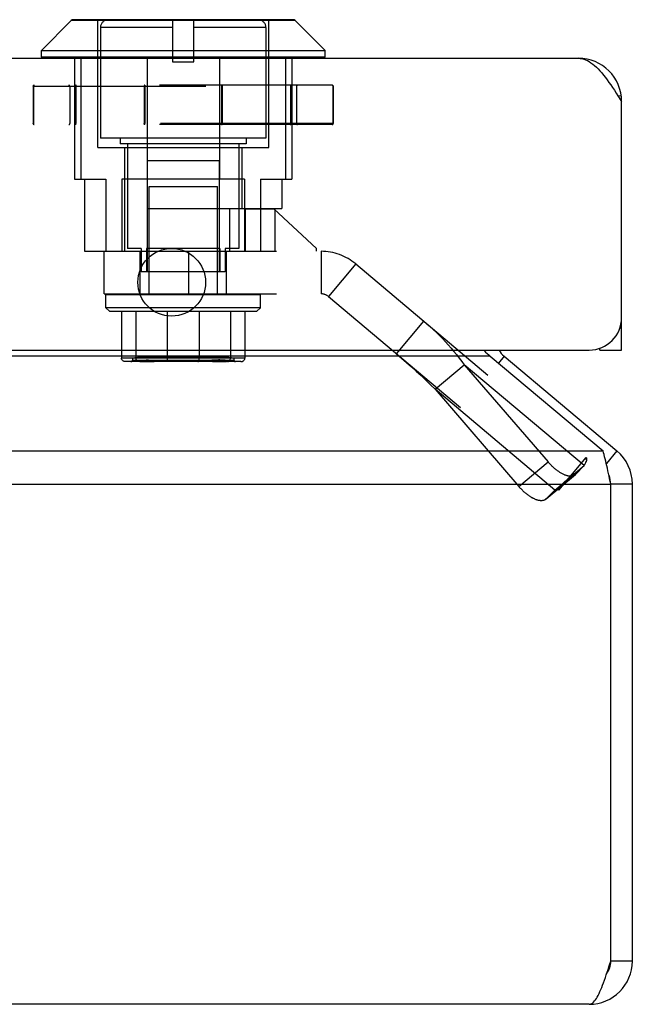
# Model space of a CAD drawing. Header units: inches. Extents: x 0 to 87.2, y 0 to 56.4.
# Tile 5 of 14: x 36.5 to 38.2, y 9.6 to 12.4. Entities that reach past the tile are written whole.
import ezdxf

# ---------------------------------------------------------------- set-up
doc = ezdxf.new("R2010")
doc.units = ezdxf.units.IN
doc.header["$LTSCALE"] = 4.794872
doc.header["$MEASUREMENT"] = 0
doc.linetypes.add('HIDDEN', pattern=[0.2, 0.1, -0.1])
doc.layers.get('0').update_dxf_attribs({"linetype": 'CONTINUOUS'})
doc.layers.add('DEFAULT_2', color=8, linetype='HIDDEN')

msp = doc.modelspace()

# ---------------------------------------------------------------- linework, layer by layer
at = {"color": 7, "linetype": 'Continuous'}
for p, q in [((36.591, 12.2931), (36.6741, 12.3762)), ((37.296, 12.3762), (36.6741, 12.3762)), ((37.291, 12.3783), (36.6791, 12.3783)), ((37.3791, 12.2931), (37.296, 12.3762)), ((36.591, 12.2931), (37.3791, 12.2931)), ((36.591, 12.2743), (36.591, 12.2931)), ((37.3791, 12.2743), (36.591, 12.2743)), ((37.3791, 12.2743), (37.3791, 12.2931)), ((38.202, 12.1669), (38.1937, 12.1658)), ((38.2031, 11.5217), (38.198, 11.5217)), ((38.1431, 11.4613), (38.1431, 11.4664)), ((38.1431, 11.4613), (38.2031, 11.4613)), ((37.8767, 11.4441), (37.8608, 11.4251)), ((38.1901, 11.1812), (38.1608, 11.1463)), ((38.233, 11.0893), (38.173, 11.0893)), ((38.233, 9.7652), (38.173, 9.7652))]:
    msp.add_line(p, q, dxfattribs=at)
at = {"color": 3, "linetype": 'Continuous'}
for p, q in [((10.3831, 12.2713), (38.0831, 12.2713)), ((38.1931, 12.1669), (38.2031, 12.1513)), ((38.2031, 11.4613), (38.2031, 12.1513)), ((10.3531, 11.4613), (38.1131, 11.4613)), ((37.8382, 11.4441), (10.6278, 11.4441)), ((37.8382, 11.4441), (38.1515, 11.1812)), ((37.8767, 11.4441), (38.1901, 11.1812)), ((10.3144, 11.1812), (38.1515, 11.1812)), ((38.1699, 11.1042), (38.1684, 11.1116)), ((38.173, 11.0893), (38.1699, 11.1042)), ((10.293, 11.0893), (38.173, 11.0893)), ((38.173, 9.7652), (38.173, 11.0893)), ((38.233, 9.7652), (38.233, 11.0893)), ((38.113, 9.6452), (10.353, 9.6452))]:
    msp.add_line(p, q, dxfattribs=at)
for points in [[(38.0831, 12.2713), (38.0881, 12.271), (38.0931, 12.2702), (38.0981, 12.269), (38.1031, 12.2672), (38.1081, 12.2649), (38.1131, 12.2621), (38.1181, 12.2589), (38.1231, 12.2552), (38.1281, 12.251), (38.1331, 12.2465), (38.1381, 12.2415), (38.1431, 12.2361), (38.1481, 12.2304), (38.1531, 12.2243), (38.1581, 12.2179), (38.1631, 12.2113), (38.1681, 12.2043), (38.1731, 12.1972), (38.1781, 12.1898), (38.1831, 12.1823), (38.1881, 12.1747), (38.1931, 12.1669)], [(37.8199, 11.4613), (37.821, 11.4601), (37.8253, 11.4557), (37.8296, 11.4515), (37.8339, 11.4477), (37.8382, 11.4441)], [(38.1684, 11.1116), (38.1668, 11.1189), (38.1653, 11.126), (38.1638, 11.1331), (38.1623, 11.14), (38.1607, 11.1467), (38.1592, 11.1531), (38.1577, 11.1593), (38.1561, 11.1652), (38.1546, 11.1709), (38.1531, 11.1762), (38.1515, 11.1812)], [(38.113, 9.6452), (38.1155, 9.6455), (38.1179, 9.6462), (38.1205, 9.6475), (38.123, 9.6493), (38.1255, 9.6516), (38.128, 9.6544), (38.1305, 9.6576), (38.133, 9.6613), (38.1355, 9.6654), (38.1379, 9.67), (38.1405, 9.675), (38.143, 9.6803), (38.1455, 9.6861), (38.148, 9.6922), (38.1505, 9.6986), (38.153, 9.7052), (38.1555, 9.7121), (38.158, 9.7192), (38.1605, 9.7266), (38.163, 9.7341), (38.1655, 9.7418), (38.168, 9.7496), (38.1705, 9.7574), (38.173, 9.7652)]]:
    msp.add_lwpolyline(points, dxfattribs=at)
msp.add_circle((36.9531, 11.6493), 0.094, dxfattribs=at)
at = {"color": 7, "linetype": 'Continuous'}
for centre, radius, start, end in [((36.6791, 12.3712), 0.0071, 90, 135), ((37.291, 12.3712), 0.0071, 45, 90), ((36.5941, 12.2743), 0.00305, 180, 270.0001), ((37.376, 12.2743), 0.00305, 269.9999, 360), ((38.113, 11.0893), 0.06, 0, 23.1031), ((38.113, 9.7652), 0.06, 324.1986, 360)]:
    msp.add_arc(centre, radius, start, end, dxfattribs=at)
at = {"color": 3, "linetype": 'Continuous'}
for centre, radius, start, end in [((38.0831, 12.1513), 0.12, 0, 90), ((38.1131, 11.5513), 0.09, 270, 360), ((37.9153, 11.4901), 0.06, 208.7266, 230), ((38.113, 11.0893), 0.12, 0, 50), ((38.113, 9.7652), 0.12, 270, 360)]:
    msp.add_arc(centre, radius, start, end, dxfattribs=at)
at = {"layer": 'DEFAULT_2', "color": 8, "linetype": 'HIDDEN'}
for p, q in [((36.7476, 12.0233), (36.7476, 12.3783)), ((36.9553, 12.3564), (36.7551, 12.3564)), ((36.7551, 12.3564), (36.7551, 12.0493)), ((36.9553, 12.3783), (36.9553, 12.2613)), ((37.0148, 12.2613), (37.0148, 12.3783)), ((37.2151, 12.3564), (37.0148, 12.3564)), ((37.2151, 12.3564), (37.2151, 12.0493)), ((37.2226, 12.0233), (37.2226, 12.3783)), ((36.6833, 12.2713), (36.6833, 11.9353)), ((36.7006, 12.2713), (36.7006, 11.9353)), ((36.8845, 12.2713), (36.8845, 11.9353)), ((36.9553, 12.2613), (37.0148, 12.2613)), ((37.0856, 12.2713), (37.0856, 11.9353)), ((37.2695, 12.2713), (37.2695, 11.9353)), ((37.2868, 12.2713), (37.2868, 11.9353)), ((36.5684, 12.1935), (37.4017, 12.1935)), ((36.5684, 12.1935), (36.5684, 12.0898)), ((36.5685, 12.1935), (36.5685, 12.0898)), ((36.5692, 12.1935), (36.5692, 12.0898)), ((37.399, 12.1963), (36.5711, 12.1963)), ((36.6701, 12.1935), (36.6701, 12.0898)), ((36.6848, 12.1935), (36.6848, 12.0898)), ((36.6867, 12.1935), (36.6867, 12.0898)), ((36.8763, 12.1935), (36.8763, 12.0898)), ((36.8789, 12.1935), (36.8789, 12.0898)), ((37.0912, 12.1935), (37.0912, 12.0898)), ((37.0938, 12.1935), (37.0938, 12.0898)), ((37.2834, 12.1935), (37.2834, 12.0898)), ((37.2853, 12.1935), (37.2853, 12.0898)), ((37.3001, 12.1935), (37.3001, 12.0898)), ((37.4009, 12.1935), (37.4009, 12.0898)), ((37.4016, 12.1935), (37.4016, 12.0898)), ((37.4017, 12.1935), (37.4017, 12.0898)), ((37.4017, 12.0898), (36.5684, 12.0898)), ((37.399, 12.0871), (36.5711, 12.0871)), ((37.2151, 12.0493), (36.7551, 12.0493)), ((36.8101, 12.0493), (36.8101, 12.0333)), ((37.1601, 12.0333), (36.8101, 12.0333)), ((36.8301, 12.0333), (36.8301, 11.7433)), ((37.1401, 12.0333), (37.1401, 11.7433)), ((37.1601, 12.0493), (37.1601, 12.0333)), ((36.7476, 12.0233), (37.2226, 12.0233)), ((36.8221, 12.0233), (36.8221, 11.7353)), ((37.1481, 12.0233), (37.1481, 11.8543)), ((37.0851, 11.9863), (36.8851, 11.9863)), ((36.8851, 11.9863), (36.8851, 11.6783)), ((37.0851, 11.9863), (37.0851, 11.6783)), ((36.6833, 11.9353), (36.7705, 11.9353)), ((36.711, 11.9353), (36.711, 11.7353)), ((36.7705, 11.9353), (36.7705, 11.7353)), ((37.1556, 11.9353), (36.8145, 11.9353)), ((36.8145, 11.9353), (36.8145, 11.7353)), ((37.1556, 11.9353), (37.1556, 11.7353)), ((37.1996, 11.9353), (37.2868, 11.9353)), ((37.1996, 11.9353), (37.1996, 11.7353)), ((37.2591, 11.9353), (37.2591, 11.8543)), ((36.8901, 11.9153), (37.0801, 11.9153)), ((36.8901, 11.6153), (36.8901, 11.9153)), ((37.0801, 11.6153), (37.0801, 11.9153)), ((36.8845, 11.8543), (37.2591, 11.8543)), ((36.8845, 11.8543), (36.8845, 11.7353)), ((37.1133, 11.8543), (37.1133, 11.7353)), ((37.1586, 11.8533), (37.2373, 11.8533)), ((37.1586, 11.7353), (37.1586, 11.8533)), ((37.3556, 11.7433), (37.2373, 11.8533)), ((37.24, 11.8543), (37.24, 11.7353)), ((36.711, 11.7353), (36.7651, 11.7353)), ((36.7651, 11.7353), (37.3681, 11.7353)), ((36.7651, 11.6173), (36.7651, 11.7353)), ((36.8681, 11.7433), (36.8301, 11.7433)), ((36.8651, 11.6173), (36.8651, 11.7353)), ((36.8681, 11.7433), (36.8681, 11.6783)), ((37.0867, 11.7433), (36.8834, 11.7433)), ((36.8834, 11.7433), (36.8834, 11.6783)), ((37.0011, 11.6173), (37.0011, 11.7353)), ((37.0867, 11.7433), (37.0867, 11.6783)), ((37.1401, 11.7433), (37.1021, 11.7433)), ((37.1021, 11.7433), (37.1021, 11.6783)), ((37.1051, 11.6173), (37.1051, 11.7353)), ((37.3556, 11.7353), (37.3556, 11.7433)), ((37.3681, 11.7353), (37.3681, 11.6173)), ((37.4645, 11.7002), (37.3886, 11.6098)), ((37.4645, 11.7002), (38.1046, 11.1631)), ((37.1021, 11.6783), (36.8681, 11.6783)), ((36.7651, 11.6173), (37.3681, 11.6173)), ((36.7701, 11.6153), (37.2001, 11.6153)), ((36.7701, 11.5781), (36.7701, 11.6153)), ((37.2001, 11.5781), (37.2001, 11.6153)), ((37.3886, 11.6098), (38.0287, 11.0727)), ((37.2001, 11.5781), (36.7701, 11.5781)), ((36.7801, 11.5691), (36.7701, 11.5781)), ((36.7801, 11.5691), (37.1901, 11.5691)), ((36.8136, 11.5691), (36.8136, 11.4391)), ((36.8538, 11.5691), (36.8538, 11.4391)), ((36.9409, 11.5691), (36.9409, 11.4391)), ((37.0292, 11.5691), (37.0292, 11.4391)), ((37.1163, 11.5691), (37.1163, 11.4391)), ((37.1565, 11.5691), (37.1565, 11.4391)), ((37.1901, 11.5691), (37.2001, 11.5781)), ((37.5781, 11.4508), (37.654, 11.5411)), ((37.1565, 11.4391), (36.8136, 11.4391)), ((37.1455, 11.4291), (36.8246, 11.4291)), ((36.844, 11.4391), (36.844, 11.4331)), ((36.844, 11.4331), (37.1261, 11.4331)), ((37.1194, 11.4401), (36.8507, 11.4401)), ((36.8507, 11.4401), (36.8507, 11.4391)), ((37.1123, 11.4411), (36.8578, 11.4411)), ((36.8578, 11.4411), (36.8578, 11.4401)), ((37.1043, 11.4421), (36.8658, 11.4421)), ((36.8658, 11.4421), (36.8658, 11.4411)), ((37.1043, 11.4421), (37.1043, 11.4411)), ((37.1051, 11.4291), (37.105, 11.4291)), ((37.1123, 11.4411), (37.1123, 11.4401)), ((37.1194, 11.4401), (37.1194, 11.4391)), ((37.1261, 11.4391), (37.1261, 11.4331)), ((37.6847, 11.3523), (37.7662, 11.4202)), ((38.0994, 11.1406), (37.7662, 11.4202)), ((37.7662, 11.4202), (37.9989, 11.1507)), ((38.0179, 11.0727), (37.6847, 11.3523)), ((37.6847, 11.3523), (37.9174, 11.0829)), ((38.0287, 11.0727), (38.1046, 11.1631)), ((37.9174, 11.0829), (37.9989, 11.1507)), ((38.0179, 11.0727), (38.0994, 11.1406)), ((38.0994, 11.1406), (38.0747, 11.1158)), ((37.9921, 11.0469), (38.0736, 11.1148)), ((37.9932, 11.0479), (38.0747, 11.1158)), ((38.0179, 11.0727), (37.9932, 11.0479))]:
    msp.add_line(p, q, dxfattribs=at)
for points in [[(36.5684, 12.1935), (36.5684, 12.1941), (36.5686, 12.1946), (36.5688, 12.1951), (36.5692, 12.1955), (36.5696, 12.1958), (36.5701, 12.1961), (36.5706, 12.1962), (36.5711, 12.1963)], [(36.5706, 12.1962), (36.5701, 12.1961), (36.5696, 12.1958), (36.5692, 12.1955), (36.5689, 12.195), (36.5687, 12.1946), (36.5685, 12.1941), (36.5685, 12.1935)], [(36.5711, 12.1963), (36.5707, 12.1962), (36.5704, 12.1961), (36.57, 12.1958), (36.5697, 12.1955), (36.5695, 12.195), (36.5693, 12.1946), (36.5692, 12.1941), (36.5692, 12.1935)], [(36.6875, 12.1963), (36.687, 12.1962), (36.6865, 12.1961), (36.686, 12.1958), (36.6856, 12.1955), (36.6853, 12.1951), (36.685, 12.1946), (36.6849, 12.1941), (36.6848, 12.1935)], [(36.6875, 12.1963), (36.6873, 12.1962), (36.6872, 12.1961), (36.687, 12.1958), (36.6869, 12.1955), (36.6868, 12.195), (36.6868, 12.1946), (36.6867, 12.1941), (36.6867, 12.1935)], [(36.8782, 12.1963), (36.8778, 12.1962), (36.8774, 12.1961), (36.8771, 12.1958), (36.8768, 12.1955), (36.8766, 12.195), (36.8764, 12.1946), (36.8763, 12.1941), (36.8763, 12.1935)], [(36.8782, 12.1963), (36.8783, 12.1962), (36.8785, 12.1961), (36.8786, 12.1958), (36.8787, 12.1955), (36.8788, 12.195), (36.8789, 12.1946), (36.8789, 12.1941), (36.8789, 12.1935)], [(37.0919, 12.1963), (37.0918, 12.1962), (37.0916, 12.1961), (37.0915, 12.1958), (37.0914, 12.1955), (37.0913, 12.195), (37.0912, 12.1946), (37.0912, 12.1941), (37.0912, 12.1935)], [(37.0919, 12.1963), (37.0923, 12.1962), (37.0927, 12.1961), (37.093, 12.1958), (37.0933, 12.1955), (37.0935, 12.1951), (37.0937, 12.1946), (37.0938, 12.1941), (37.0938, 12.1935)], [(37.2826, 12.1963), (37.2832, 12.1962), (37.2837, 12.1961), (37.2841, 12.1958), (37.2845, 12.1955), (37.2848, 12.195), (37.2851, 12.1946), (37.2852, 12.1941), (37.2853, 12.1935)], [(37.2826, 12.1963), (37.2828, 12.1962), (37.2829, 12.1961), (37.2831, 12.1958), (37.2832, 12.1955), (37.2833, 12.195), (37.2833, 12.1946), (37.2834, 12.1941), (37.2834, 12.1935)], [(37.399, 12.1963), (37.3994, 12.1962), (37.3997, 12.1961), (37.4001, 12.1958), (37.4004, 12.1955), (37.4006, 12.195), (37.4008, 12.1946), (37.4009, 12.1941), (37.4009, 12.1935)], [(37.4017, 12.1935), (37.4017, 12.1941), (37.4015, 12.1946), (37.4013, 12.1951), (37.4009, 12.1955), (37.4005, 12.1958), (37.4, 12.1961), (37.3995, 12.1962), (37.399, 12.1963)], [(37.3995, 12.1962), (37.4, 12.1961), (37.4005, 12.1958), (37.4009, 12.1955), (37.4012, 12.195), (37.4014, 12.1946), (37.4016, 12.1941), (37.4016, 12.1935)], [(36.5684, 12.0898), (36.5684, 12.0893), (36.5686, 12.0887), (36.5688, 12.0883), (36.5692, 12.0879), (36.5696, 12.0875), (36.5701, 12.0873), (36.5706, 12.0871), (36.5711, 12.0871)], [(36.5706, 12.0871), (36.5701, 12.0873), (36.5696, 12.0875), (36.5692, 12.0879), (36.5689, 12.0883), (36.5687, 12.0888), (36.5685, 12.0893), (36.5685, 12.0898)], [(36.5711, 12.0871), (36.5707, 12.0871), (36.5704, 12.0873), (36.57, 12.0875), (36.5697, 12.0879), (36.5695, 12.0883), (36.5693, 12.0888), (36.5692, 12.0893), (36.5692, 12.0898)], [(36.6875, 12.0871), (36.6869, 12.0871), (36.6865, 12.0873), (36.686, 12.0875), (36.6856, 12.0879), (36.6853, 12.0883), (36.685, 12.0888), (36.6849, 12.0893), (36.6848, 12.0898)], [(36.6875, 12.0871), (36.6873, 12.0871), (36.6872, 12.0873), (36.687, 12.0875), (36.6869, 12.0879), (36.6868, 12.0883), (36.6868, 12.0888), (36.6867, 12.0893), (36.6867, 12.0898)], [(36.8782, 12.0871), (36.8778, 12.0871), (36.8774, 12.0873), (36.8771, 12.0875), (36.8768, 12.0879), (36.8766, 12.0883), (36.8764, 12.0888), (36.8763, 12.0893), (36.8763, 12.0898)], [(36.8782, 12.0871), (36.8783, 12.0871), (36.8785, 12.0873), (36.8786, 12.0875), (36.8787, 12.0879), (36.8788, 12.0883), (36.8789, 12.0888), (36.8789, 12.0893), (36.8789, 12.0898)], [(37.0919, 12.0871), (37.0918, 12.0871), (37.0916, 12.0873), (37.0915, 12.0875), (37.0914, 12.0879), (37.0913, 12.0883), (37.0912, 12.0888), (37.0912, 12.0893), (37.0912, 12.0898)], [(37.0919, 12.0871), (37.0923, 12.0871), (37.0927, 12.0873), (37.093, 12.0875), (37.0933, 12.0879), (37.0935, 12.0883), (37.0937, 12.0888), (37.0938, 12.0893), (37.0938, 12.0898)], [(37.2826, 12.0871), (37.2832, 12.0871), (37.2837, 12.0873), (37.2841, 12.0875), (37.2845, 12.0879), (37.2848, 12.0883), (37.2851, 12.0888), (37.2852, 12.0893), (37.2853, 12.0898)], [(37.2826, 12.0871), (37.2828, 12.0871), (37.2829, 12.0873), (37.2831, 12.0875), (37.2832, 12.0879), (37.2833, 12.0883), (37.2833, 12.0888), (37.2834, 12.0893), (37.2834, 12.0898)], [(37.399, 12.0871), (37.3994, 12.0871), (37.3997, 12.0873), (37.4001, 12.0875), (37.4004, 12.0879), (37.4006, 12.0883), (37.4008, 12.0887), (37.4009, 12.0893), (37.4009, 12.0898)], [(37.399, 12.0871), (37.3995, 12.0871), (37.4, 12.0873), (37.4005, 12.0875), (37.4009, 12.0879), (37.4013, 12.0883), (37.4015, 12.0888), (37.4017, 12.0893), (37.4017, 12.0898)], [(37.3995, 12.0871), (37.4, 12.0873), (37.4005, 12.0875), (37.4009, 12.0879), (37.4012, 12.0883), (37.4014, 12.0887), (37.4016, 12.0893), (37.4016, 12.0898)], [(37.654, 11.5411), (37.6629, 11.5335), (37.6718, 11.5257), (37.6804, 11.5177), (37.689, 11.5096), (37.6973, 11.5013), (37.7056, 11.4929), (37.7137, 11.4843), (37.7216, 11.4755), (37.7294, 11.4666), (37.7371, 11.4576), (37.7446, 11.4485), (37.7519, 11.4392), (37.7591, 11.4297), (37.7662, 11.4202)], [(36.8246, 11.4291), (36.8232, 11.4292), (36.8219, 11.4294), (36.8206, 11.4298), (36.8194, 11.4303), (36.8182, 11.431), (36.8171, 11.4318), (36.8161, 11.4327), (36.8152, 11.4338), (36.8145, 11.435), (36.814, 11.4363), (36.8137, 11.4377), (36.8136, 11.4391)], [(36.8621, 11.4291), (36.8612, 11.4292), (36.8602, 11.4294), (36.8592, 11.4298), (36.8582, 11.4303), (36.8574, 11.4309), (36.8565, 11.4317), (36.8558, 11.4327), (36.8551, 11.4337), (36.8546, 11.4349), (36.8541, 11.4363), (36.8539, 11.4377), (36.8538, 11.4391)], [(36.865, 11.4291), (36.8657, 11.4292), (36.8663, 11.4294), (36.8669, 11.4298), (36.8674, 11.4303), (36.8678, 11.4309), (36.8681, 11.4316), (36.8683, 11.4323), (36.8683, 11.4331)], [(36.8651, 11.4291), (36.8706, 11.4293), (36.8772, 11.4296), (36.8839, 11.4297), (36.8907, 11.4295), (36.8976, 11.4292), (36.9035, 11.4291)], [(36.8651, 11.4291), (36.8661, 11.4291), (36.8672, 11.4292), (36.8685, 11.4293), (36.8698, 11.4294)], [(36.8683, 11.4331), (36.8695, 11.4331), (36.8708, 11.4332), (36.8722, 11.4332), (36.877, 11.4335)], [(36.8698, 11.4294), (36.8729, 11.4297), (36.8748, 11.4298), (36.8767, 11.43), (36.8789, 11.43), (36.8811, 11.4301), (36.8835, 11.4301), (36.8859, 11.43), (36.8883, 11.4299), (36.8907, 11.4297), (36.8953, 11.4294)], [(36.877, 11.4335), (36.8788, 11.4336), (36.8808, 11.4336), (36.8829, 11.4337), (36.8852, 11.4337), (36.8874, 11.4337), (36.8897, 11.4336), (36.892, 11.4336)], [(36.892, 11.4336), (36.8964, 11.4334), (36.8985, 11.4333), (36.9004, 11.4332), (36.9023, 11.4332), (36.9041, 11.4331), (36.9058, 11.4331)], [(36.8953, 11.4294), (36.8975, 11.4293), (36.8996, 11.4292), (36.9016, 11.4291), (36.9035, 11.4291)], [(36.9035, 11.4291), (36.904, 11.4292), (36.9044, 11.4294), (36.9048, 11.4298), (36.9051, 11.4303), (36.9054, 11.4309), (36.9056, 11.4316), (36.9057, 11.4323), (36.9058, 11.4331)], [(36.944, 11.4291), (36.9436, 11.4292), (36.9433, 11.4294), (36.9429, 11.4298), (36.9425, 11.4303), (36.9422, 11.431), (36.9419, 11.4318), (36.9416, 11.4327), (36.9413, 11.4338), (36.9411, 11.435), (36.941, 11.4363), (36.9409, 11.4377), (36.9409, 11.4391)], [(37.0261, 11.4291), (37.0265, 11.4292), (37.0268, 11.4294), (37.0272, 11.4298), (37.0276, 11.4303), (37.0279, 11.431), (37.0282, 11.4318), (37.0285, 11.4327), (37.0288, 11.4338), (37.029, 11.435), (37.0291, 11.4363), (37.0292, 11.4377), (37.0292, 11.4391)], [(37.0716, 11.4333), (37.0697, 11.4332), (37.0678, 11.4332), (37.066, 11.4331), (37.0643, 11.4331)], [(37.0666, 11.4291), (37.0661, 11.4292), (37.0657, 11.4294), (37.0653, 11.4298), (37.065, 11.4303), (37.0647, 11.4309), (37.0645, 11.4316), (37.0644, 11.4323), (37.0643, 11.4331)], [(37.0794, 11.4297), (37.0748, 11.4294), (37.0726, 11.4293), (37.0705, 11.4292), (37.0685, 11.4291), (37.0666, 11.4291)], [(37.0666, 11.4291), (37.0725, 11.4292), (37.0794, 11.4295), (37.0863, 11.4297), (37.0929, 11.4296), (37.0995, 11.4293), (37.105, 11.4291)], [(37.0931, 11.4335), (37.0913, 11.4336), (37.0893, 11.4336), (37.0872, 11.4337), (37.0849, 11.4337), (37.0827, 11.4337), (37.0804, 11.4336), (37.0781, 11.4336), (37.0716, 11.4333)], [(37.0972, 11.4297), (37.0953, 11.4298), (37.0934, 11.43), (37.0912, 11.43), (37.089, 11.4301), (37.0866, 11.4301), (37.0842, 11.43), (37.0818, 11.4299), (37.0794, 11.4297)], [(37.1018, 11.4331), (37.1006, 11.4331), (37.0993, 11.4332), (37.0979, 11.4332), (37.0965, 11.4333), (37.0931, 11.4335)], [(37.105, 11.4291), (37.104, 11.4291), (37.1029, 11.4292), (37.1017, 11.4293), (37.1003, 11.4294), (37.0972, 11.4297)], [(37.1051, 11.4291), (37.1044, 11.4292), (37.1038, 11.4294), (37.1032, 11.4298), (37.1027, 11.4303), (37.1023, 11.4309), (37.102, 11.4316), (37.1018, 11.4323), (37.1018, 11.4331)], [(37.108, 11.4291), (37.1089, 11.4292), (37.1099, 11.4294), (37.1109, 11.4298), (37.1119, 11.4303), (37.1128, 11.4309), (37.1136, 11.4317), (37.1143, 11.4327), (37.115, 11.4337), (37.1155, 11.4349), (37.116, 11.4363), (37.1162, 11.4377), (37.1163, 11.4391)], [(37.1455, 11.4291), (37.1469, 11.4292), (37.1482, 11.4294), (37.1495, 11.4298), (37.1507, 11.4303), (37.1519, 11.431), (37.153, 11.4318), (37.154, 11.4327), (37.1549, 11.4338), (37.1556, 11.435), (37.1561, 11.4363), (37.1564, 11.4377), (37.1565, 11.4391)], [(37.5781, 11.4508), (37.592, 11.439), (37.6057, 11.4271), (37.6192, 11.415), (37.6326, 11.4027), (37.6459, 11.3904), (37.659, 11.3778), (37.6719, 11.3651), (37.6847, 11.3523)], [(38.1056, 11.1554), (38.1052, 11.1541), (38.1048, 11.1527), (38.1043, 11.1512), (38.1037, 11.1497), (38.103, 11.148), (38.1023, 11.1463), (38.1014, 11.1445), (38.1004, 11.1426), (38.0994, 11.1406)], [(38.1003, 11.1424), (38.1012, 11.1441), (38.102, 11.1457), (38.1027, 11.1473), (38.1034, 11.1488), (38.104, 11.1503), (38.1045, 11.1517), (38.1049, 11.153), (38.1053, 11.1542)], [(38.1046, 11.1631), (38.105, 11.1626), (38.1054, 11.162), (38.1057, 11.1614), (38.1059, 11.1606), (38.106, 11.1598), (38.106, 11.1588), (38.106, 11.1578), (38.1058, 11.1566), (38.1056, 11.1554)], [(38.1058, 11.1565), (38.1059, 11.1576), (38.106, 11.1585), (38.106, 11.1594), (38.1059, 11.1602), (38.1058, 11.1609), (38.1056, 11.1616), (38.1053, 11.1622), (38.105, 11.1626), (38.1046, 11.1631)], [(38.0736, 11.1148), (38.0731, 11.1143), (38.0722, 11.1137), (38.0712, 11.1132), (38.0702, 11.1127), (38.0692, 11.1122), (38.0681, 11.1118), (38.067, 11.1115), (38.0658, 11.1113), (38.0646, 11.1111), (38.0634, 11.111), (38.0621, 11.1109), (38.0608, 11.1109), (38.0594, 11.111), (38.058, 11.1111), (38.0566, 11.1113), (38.0551, 11.1116), (38.0536, 11.1119), (38.0521, 11.1123), (38.0505, 11.1127), (38.049, 11.1132), (38.0473, 11.1138), (38.0457, 11.1144), (38.0441, 11.1151), (38.0424, 11.1158), (38.0407, 11.1166), (38.039, 11.1175), (38.0373, 11.1184), (38.0355, 11.1194), (38.0338, 11.1204), (38.032, 11.1215), (38.0302, 11.1227), (38.0285, 11.1239), (38.0267, 11.1251), (38.0249, 11.1264), (38.0231, 11.1277), (38.0213, 11.1291), (38.0195, 11.1305), (38.0177, 11.132), (38.016, 11.1335), (38.0142, 11.1351), (38.0124, 11.1367), (38.0107, 11.1383), (38.009, 11.14), (38.0072, 11.1417), (38.0055, 11.1435), (38.0038, 11.1452), (38.0022, 11.147), (38.0005, 11.1489), (37.9989, 11.1507)], [(38.0596, 11.1094), (38.0595, 11.1094), (38.0594, 11.1092), (38.0593, 11.1091), (38.0591, 11.1089), (38.0588, 11.1086), (38.0586, 11.1083), (38.0582, 11.1079), (38.0579, 11.1075), (38.0574, 11.1071), (38.057, 11.1066), (38.0565, 11.1061), (38.0559, 11.1055), (38.0553, 11.1049), (38.0547, 11.1043), (38.054, 11.1036), (38.0533, 11.1029), (38.0525, 11.1021), (38.0517, 11.1013), (38.0508, 11.1005), (38.0499, 11.0997), (38.0489, 11.0988), (38.0479, 11.0979), (38.0469, 11.097), (38.0458, 11.096), (38.0447, 11.0951), (38.0435, 11.0941)], [(38.0747, 11.1158), (38.0739, 11.115), (38.0736, 11.1148)], [(37.9921, 11.0469), (37.9916, 11.0465), (37.9907, 11.0459), (37.9897, 11.0453), (37.9887, 11.0448), (37.9877, 11.0444), (37.9866, 11.044), (37.9855, 11.0437), (37.9843, 11.0434), (37.9831, 11.0432), (37.9819, 11.0431), (37.9806, 11.043), (37.9793, 11.043), (37.9779, 11.0431), (37.9765, 11.0432), (37.9751, 11.0434), (37.9736, 11.0437), (37.9721, 11.044), (37.9706, 11.0444), (37.969, 11.0448), (37.9674, 11.0453), (37.9658, 11.0459), (37.9642, 11.0465), (37.9625, 11.0472), (37.9609, 11.048), (37.9592, 11.0488), (37.9575, 11.0496), (37.9557, 11.0506), (37.954, 11.0515), (37.9523, 11.0526), (37.9505, 11.0537), (37.9487, 11.0548), (37.9469, 11.056), (37.9452, 11.0572), (37.9434, 11.0585), (37.9416, 11.0599), (37.9398, 11.0613), (37.938, 11.0627), (37.9362, 11.0642), (37.9345, 11.0657), (37.9327, 11.0672), (37.9309, 11.0688), (37.9292, 11.0705), (37.9274, 11.0722), (37.9257, 11.0739), (37.924, 11.0756), (37.9223, 11.0774), (37.9207, 11.0792), (37.919, 11.081), (37.9174, 11.0829)], [(38.0287, 11.0727), (38.0283, 11.073), (38.0278, 11.0733), (38.0272, 11.0735), (38.0266, 11.0737), (38.026, 11.0738), (38.0253, 11.0739), (38.0245, 11.0739), (38.0237, 11.0739), (38.0229, 11.0738), (38.022, 11.0737), (38.021, 11.0735), (38.02, 11.0733), (38.019, 11.073), (38.0179, 11.0727)], [(37.9932, 11.0479), (37.9924, 11.0472), (37.9921, 11.0469)]]:
    msp.add_lwpolyline(points, dxfattribs=at)
for centre, radius, start, end in [((36.7769, 12.3564), 0.0218, 90, 180), ((37.1932, 12.3564), 0.0218, 0, 90), ((36.6673, 12.1935), 0.00273, 0, 90), ((37.3028, 12.1935), 0.00273, 90, 180), ((36.6673, 12.0898), 0.00273, 270, 360), ((37.3028, 12.0898), 0.00273, 180, 270), ((37.3681, 11.5853), 0.15, 50, 90), ((37.3681, 11.5853), 0.032, 50, 90), ((36.84, 11.4331), 0.004, 270, 360), ((37.1301, 11.4331), 0.004, 180, 270)]:
    msp.add_arc(centre, radius, start, end, dxfattribs=at)

doc.saveas('drawing.dxf')
